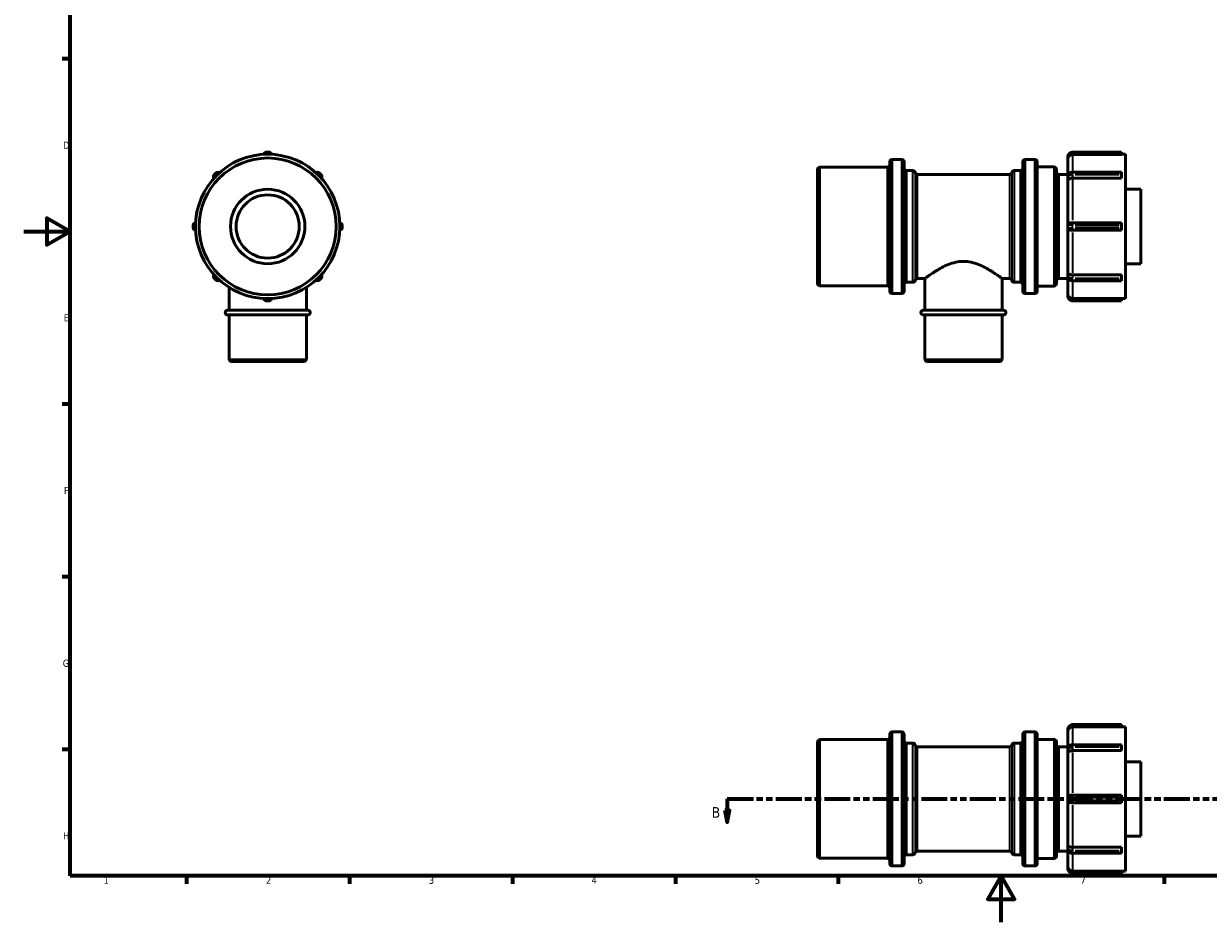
# Model space of a CAD drawing. Header units: millimetres. Extents: x -19 to 903, y 0 to 773.
# Tile 1 of 5: x 0 to 510, y 0 to 386. Entities that reach past the tile are written whole.
import ezdxf

# ---------------------------------------------------------------- set-up
doc = ezdxf.new("R2010")
doc.units = ezdxf.units.MM
doc.linetypes.add('DOUBLE_DASH_CHAIN', pattern=[1.2403, 0.6614, -0.0827, 0.1654, -0.0827, 0.1654, -0.0827])
for name, color, linetype, lineweight in [('Border (ANSI)', 7, 'Continuous', 70), ('Section Line (ANSI)', 7, 'DOUBLE_DASH_CHAIN', 70), ('Visible (ANSI)', 7, 'Continuous', 50), ('Visible Narrow (ANSI)', 7, 'Continuous', 35)]:
    doc.layers.add(name, color=color, linetype=linetype, lineweight=lineweight)
doc.styles.add('Label Text (ANSI)', font='tahoma.ttf')
doc.styles.add('Note Text (ANSI)', font='tahoma.ttf')

# ---------------------------------------------------------------- blocks, each defined once
blk = doc.blocks.new('Borders Default Border')
at = {"layer": 'Border (ANSI)'}
for p, q in [((20, 371.25), (16.55, 371.25)), ((20, 222.75), (16.55, 222.75)), ((20, 148.5), (16.55, 148.5)), ((20, 74.25), (16.55, 74.25)), ((70.08, 20), (70.08, 16.55)), ((140.17, 20), (140.17, 16.55)), ((210.25, 20), (210.25, 16.55)), ((280.33, 20), (280.33, 16.55)), ((350.42, 20), (350.42, 16.55)), ((490.58, 20), (490.58, 16.55))]:
    blk.add_line(p, q, dxfattribs=at)
at = {"layer": 'Border (ANSI)', "flags": 128}
for points in [[(20, 20), (20, 574), (821, 574), (821, 20), (20, 20)], [(0, 297), (20, 297), (10, 302.77), (10, 291.23), (20, 297)], [(420.5, 0), (420.5, 20), (414.73, 10), (426.27, 10), (420.5, 20)]]:
    blk.add_lwpolyline(points, dxfattribs=at)
at = {"layer": 'Border (ANSI)', "char_height": 3.05, "attachment_point": 7, "style": 'Note Text (ANSI)'}
for s, insert in [('D', (16.96, 332.6)), ('E', (17.21, 258.35)), ('F', (17.29, 184.1)), ('G', (16.81, 109.79)), ('H', (16.97, 35.6)), ('1', (34.35, 16.55)), ('2', (104.2, 16.55)), ('3', (174.26, 16.49)), ('4', (244.23, 16.55)), ('5', (314.48, 16.49)), ('6', (384.49, 16.49)), ('7', (454.6, 16.55))]:
    blk.add_mtext(s, dxfattribs=dict(at, insert=insert))
blk = doc.blocks.new('2dTransSection0')
at = {"layer": 'Section Line (ANSI)', "linetype": 'DOUBLE_DASH_CHAIN', "ltscale": 16.827274}
blk.add_line((302.67, 53.03), (606.13, 53.03), dxfattribs=at)
at = {"layer": 'Section Line (ANSI)', "linetype": 'Continuous'}
for p, q in [((302.67, 53.03), (313.94, 53.03)), ((302.67, 53.03), (302.67, 48.03)), ((594.86, 53.03), (606.13, 53.03)), ((606.13, 53.03), (606.13, 48.03)), ((301.67, 48.03), (302.67, 43.03)), ((303.67, 48.03), (301.67, 48.03)), ((302.67, 48.03), (302.67, 43.03)), ((302.67, 43.03), (303.67, 48.03)), ((605.13, 48.03), (606.13, 43.03)), ((607.13, 48.03), (605.13, 48.03)), ((606.13, 48.03), (606.13, 43.03)), ((606.13, 43.03), (607.13, 48.03))]:
    blk.add_line(p, q, dxfattribs=at)
at = {"layer": 'Section Line (ANSI)', "linetype": 'Continuous', "flags": 128}
for points in [[(301.67, 48.03), (302.67, 43.03), (303.67, 48.03), (301.67, 48.03)], [(605.13, 48.03), (606.13, 43.03), (607.13, 48.03), (605.13, 48.03)]]:
    blk.add_lwpolyline(points, dxfattribs=at)
at = {"layer": 'Section Line (ANSI)'}
for points in [[(301.67, 48.03), (302.67, 43.03), (303.67, 48.03), (301.67, 48.03)], [(605.13, 48.03), (606.13, 43.03), (607.13, 48.03), (605.13, 48.03)]]:
    blk.add_solid(points, dxfattribs=at)
at = {"layer": 'Section Line (ANSI)', "char_height": 4.57, "attachment_point": 7, "style": 'Label Text (ANSI)'}
for insert in [(295.92, 44.96), (610.09, 44.96)]:
    blk.add_mtext('B', dxfattribs=dict(at, insert=insert))

msp = doc.modelspace()

# ---------------------------------------------------------------- linework, layer by layer
at = {"layer": 'Visible (ANSI)'}
for p, q in [((103.359, 330.176), (103.359, 330.177)), ((104.359, 331.177), (105.559, 331.177)), ((106.559, 330.177), (106.559, 330.176)), ((372.531, 271.377), (372.531, 326.977)), ((373.531, 327.977), (377.731, 327.977)), ((378.731, 326.977), (378.731, 271.377)), ((429.781, 271.377), (429.781, 326.977)), ((430.781, 327.977), (434.981, 327.977)), ((435.981, 326.977), (435.981, 271.377)), ((449.181, 329.177), (449.181, 328.211)), ((449.181, 320.815), (449.181, 328.211)), ((472.281, 331.177), (451.181, 331.177)), ((472.281, 330.176), (451.181, 330.176)), ((472.281, 331.177), (472.281, 330.177)), ((472.281, 330.217), (473.931, 330.217)), ((472.281, 330.176), (472.281, 330.177)), ((473.931, 268.137), (473.931, 330.217)), ((81.907, 321.381), (82.755, 322.229)), ((84.17, 322.229), (84.17, 322.228)), ((125.747, 322.228), (125.747, 322.229)), ((127.162, 322.229), (128.01, 321.381)), ((341.531, 274.677), (341.531, 323.677)), ((342.531, 324.677), (371.531, 324.677)), ((379.731, 323.177), (382.447, 323.177)), ((384.406, 321.577), (424.147, 321.577)), ((426.106, 323.177), (428.781, 323.177)), ((435.981, 324.777), (443.231, 324.777)), ((444.231, 323.777), (444.231, 274.577)), ((445.231, 321.577), (449.181, 321.577)), ((451.181, 322.522), (472.281, 322.522)), ((472.281, 322.522), (472.281, 322.229)), ((472.281, 321.381), (472.281, 322.229)), ((472.281, 321.381), (472.281, 319.966)), ((81.908, 319.965), (81.907, 319.966)), ((128.01, 319.966), (128.009, 319.965)), ((449.181, 320.815), (449.181, 319.966)), ((449.181, 319.966), (449.181, 319.283)), ((449.181, 299.777), (449.181, 319.283)), ((472.281, 319.965), (451.181, 319.965)), ((472.281, 319.965), (472.281, 319.966)), ((473.931, 315.177), (480.531, 315.177)), ((480.531, 283.177), (480.531, 315.177)), ((73.959, 300.777), (73.96, 300.777)), ((135.957, 300.777), (135.959, 300.777)), ((451.11, 300.777), (451.181, 300.777)), ((472.281, 300.777), (451.181, 300.777)), ((472.281, 300.777), (472.281, 299.777)), ((72.959, 298.577), (72.959, 299.777)), ((73.96, 297.577), (73.959, 297.577)), ((135.959, 297.577), (135.957, 297.577)), ((136.959, 299.777), (136.959, 298.577)), ((449.181, 299.777), (449.181, 298.577)), ((449.181, 279.072), (449.181, 298.577)), ((451.181, 297.577), (451.11, 297.577)), ((451.181, 297.577), (472.281, 297.577)), ((472.281, 298.577), (472.281, 299.777)), ((472.281, 298.577), (472.281, 297.577)), ((473.931, 283.177), (480.531, 283.177)), ((81.907, 278.388), (81.908, 278.389)), ((82.755, 276.126), (81.907, 276.974)), ((84.17, 276.127), (84.17, 276.126)), ((125.747, 276.126), (125.747, 276.127)), ((128.01, 276.974), (127.162, 276.126)), ((128.009, 278.389), (128.01, 278.388)), ((379.731, 275.177), (382.447, 275.177)), ((384.406, 276.777), (387.632, 276.777)), ((387.632, 263.177), (387.632, 276.777)), ((420.881, 263.177), (420.881, 276.777)), ((420.881, 276.777), (424.147, 276.777)), ((426.106, 275.177), (428.781, 275.177)), ((445.231, 276.777), (449.181, 276.777)), ((449.181, 279.072), (449.181, 278.388)), ((449.181, 278.388), (449.181, 277.54)), ((449.181, 270.144), (449.181, 277.54)), ((451.181, 278.389), (472.281, 278.389)), ((451.181, 275.833), (472.281, 275.833)), ((472.281, 278.388), (472.281, 278.389)), ((472.281, 278.388), (472.281, 276.974)), ((472.281, 276.126), (472.281, 276.974)), ((472.281, 276.126), (472.281, 275.833)), ((88.334, 263.177), (88.334, 272.965)), ((121.583, 263.177), (121.583, 272.965)), ((342.531, 273.677), (371.531, 273.677)), ((373.531, 270.377), (377.731, 270.377)), ((430.781, 270.377), (434.981, 270.377)), ((435.981, 273.577), (443.231, 273.577)), ((449.181, 270.144), (449.181, 269.177)), ((103.359, 268.177), (103.359, 268.179)), ((105.559, 267.177), (104.359, 267.177)), ((106.559, 268.179), (106.559, 268.177)), ((451.181, 268.179), (472.281, 268.179)), ((451.181, 267.177), (472.281, 267.177)), ((472.281, 268.177), (472.281, 268.179)), ((472.281, 268.177), (472.281, 267.177)), ((472.281, 268.137), (473.931, 268.137)), ((87.672, 263.177), (122.245, 263.177)), ((122.245, 261.177), (87.672, 261.177)), ((88.334, 242.177), (88.334, 261.177)), ((121.583, 242.177), (121.583, 261.177)), ((386.969, 263.177), (421.543, 263.177)), ((421.543, 261.177), (386.969, 261.177)), ((387.632, 242.177), (387.632, 261.177)), ((420.881, 242.177), (420.881, 261.177)), ((120.583, 241.177), (89.334, 241.177)), ((419.881, 241.177), (388.632, 241.177)), ((373.531, 81.829), (377.731, 81.829)), ((430.781, 81.829), (434.981, 81.829)), ((449.181, 83.029), (449.181, 82.063)), ((449.181, 74.666), (449.181, 82.063)), ((472.281, 85.029), (451.181, 85.029)), ((472.281, 84.028), (451.181, 84.028)), ((472.281, 85.029), (472.281, 84.029)), ((472.281, 84.069), (473.931, 84.069)), ((472.281, 84.028), (472.281, 84.029)), ((473.931, 21.989), (473.931, 84.069)), ((341.531, 28.529), (341.531, 77.529)), ((342.531, 78.529), (371.531, 78.529)), ((372.531, 25.229), (372.531, 80.829)), ((378.731, 80.829), (378.731, 25.229)), ((379.731, 77.029), (382.447, 77.029)), ((426.106, 77.029), (428.781, 77.029)), ((429.781, 25.229), (429.781, 80.829)), ((435.981, 80.829), (435.981, 25.229)), ((435.981, 78.629), (443.231, 78.629)), ((444.231, 77.629), (444.231, 28.429)), ((384.406, 75.429), (424.147, 75.429)), ((445.231, 75.429), (449.181, 75.429)), ((449.181, 74.666), (449.181, 73.818)), ((449.181, 73.818), (449.181, 73.135)), ((449.181, 53.629), (449.181, 73.135)), ((451.181, 76.373), (472.281, 76.373)), ((472.281, 73.817), (451.181, 73.817)), ((472.281, 76.373), (472.281, 76.08)), ((472.281, 75.232), (472.281, 76.08)), ((472.281, 75.232), (472.281, 73.818)), ((472.281, 73.817), (472.281, 73.818)), ((473.931, 69.029), (480.531, 69.029)), ((480.531, 37.029), (480.531, 69.029)), ((449.181, 53.629), (449.181, 52.429)), ((449.181, 32.923), (449.181, 52.429)), ((451.11, 54.629), (451.181, 54.629)), ((451.181, 51.429), (451.11, 51.429)), ((472.281, 54.629), (451.181, 54.629)), ((451.181, 51.429), (472.281, 51.429)), ((472.281, 54.629), (472.281, 53.629)), ((472.281, 52.429), (472.281, 53.629)), ((472.281, 52.429), (472.281, 51.429)), ((473.931, 37.029), (480.531, 37.029)), ((384.406, 30.629), (424.147, 30.629)), ((445.231, 30.629), (449.181, 30.629)), ((449.181, 32.923), (449.181, 32.24)), ((449.181, 32.24), (449.181, 31.391)), ((449.181, 23.995), (449.181, 31.391)), ((451.181, 32.241), (472.281, 32.241)), ((472.281, 32.24), (472.281, 32.241)), ((472.281, 32.24), (472.281, 30.826)), ((472.281, 29.977), (472.281, 30.826)), ((342.531, 27.529), (371.531, 27.529)), ((379.731, 29.029), (382.447, 29.029)), ((426.106, 29.029), (428.781, 29.029)), ((435.981, 27.429), (443.231, 27.429)), ((451.181, 29.684), (472.281, 29.684)), ((472.281, 29.977), (472.281, 29.684)), ((373.531, 24.229), (377.731, 24.229)), ((430.781, 24.229), (434.981, 24.229)), ((449.181, 23.995), (449.181, 23.029)), ((451.181, 22.03), (472.281, 22.03)), ((451.181, 21.029), (472.281, 21.029)), ((472.281, 22.029), (472.281, 22.03)), ((472.281, 22.029), (472.281, 21.029)), ((472.281, 21.989), (473.931, 21.989))]:
    msp.add_line(p, q, dxfattribs=at)
for radius in [31.04, 29.44, 16, 13.6]:
    msp.add_circle((104.959, 299.177), radius, dxfattribs=at)
for centre, radius, start, end in [((104.359, 330.177), 1, 90, 180), ((105.559, 330.177), 1, 0, 90), ((373.531, 326.977), 1, 90, 180), ((377.731, 326.977), 1, 0, 90), ((430.781, 326.977), 1, 90, 180), ((434.981, 326.977), 1, 0, 90), ((451.181, 329.177), 2, 94.07656, 180), ((451.181, 329.177), 2, 90, 94.07656), ((82.614, 320.673), 1, 135, 225), ((83.462, 321.522), 1, 45, 135), ((126.455, 321.522), 1, 45, 135), ((127.303, 320.673), 1, 315, 45), ((342.531, 323.677), 1, 90, 180), ((371.531, 325.677), 1, 270, 0), ((379.731, 324.177), 1, 180, 270), ((382.447, 322.177), 1, 11.53696, 90), ((384.406, 322.577), 1, 191.53696, 270), ((424.147, 322.577), 1, 270, 348.46304), ((426.106, 322.177), 1, 90, 168.46304), ((428.781, 324.177), 1, 270, 0), ((443.231, 323.777), 1, 0, 90), ((445.231, 322.577), 1, 180, 270), ((73.959, 299.777), 1, 90, 180), ((135.959, 299.777), 1, 0, 90), ((73.959, 298.577), 1, 180, 270), ((135.959, 298.577), 1, 270, 0), ((450.181, 299.777), 1, 137.68794, 180), ((450.181, 298.577), 1, 180, 222.31206), ((82.614, 277.681), 1, 135, 225), ((83.462, 276.833), 1, 225, 315), ((126.455, 276.833), 1, 225, 315), ((127.303, 277.681), 1, 315, 45), ((379.731, 274.177), 1, 90, 180), ((382.447, 276.177), 1, 270, 348.46304), ((384.406, 275.777), 1, 90, 168.46304), ((424.147, 275.777), 1, 11.53696, 90), ((426.106, 276.177), 1, 191.53696, 270), ((428.781, 274.177), 1, 0, 90), ((445.231, 275.777), 1, 90, 180), ((342.531, 274.677), 1, 180, 270), ((371.531, 272.677), 1, 0, 90), ((373.531, 271.377), 1, 180, 270), ((377.731, 271.377), 1, 270, 0), ((430.781, 271.377), 1, 180, 270), ((434.981, 271.377), 1, 270, 0), ((443.231, 274.577), 1, 270, 0), ((104.359, 268.177), 1, 180, 270), ((105.559, 268.177), 1, 270, 0), ((451.181, 269.177), 2, 180, 265.92344), ((451.181, 269.177), 2, 265.92344, 270), ((87.672, 262.177), 1, 90, 270), ((122.245, 262.177), 1, 270, 90), ((386.969, 262.177), 1, 90, 270), ((421.543, 262.177), 1, 270, 90), ((89.334, 242.177), 1, 180, 270), ((120.583, 242.177), 1, 270, 0), ((388.632, 242.177), 1, 180, 270), ((419.881, 242.177), 1, 270, 0), ((373.531, 80.829), 1, 90, 180), ((377.731, 80.829), 1, 0, 90), ((430.781, 80.829), 1, 90, 180), ((434.981, 80.829), 1, 0, 90), ((451.181, 83.029), 2, 94.07656, 180), ((451.181, 83.029), 2, 90, 94.07656), ((342.531, 77.529), 1, 90, 180), ((371.531, 79.529), 1, 270, 0), ((379.731, 78.029), 1, 180, 270), ((382.447, 76.029), 1, 11.53696, 90), ((426.106, 76.029), 1, 90, 168.46304), ((428.781, 78.029), 1, 270, 0), ((443.231, 77.629), 1, 0, 90), ((384.406, 76.429), 1, 191.53696, 270), ((424.147, 76.429), 1, 270, 348.46304), ((445.231, 76.429), 1, 180, 270), ((450.181, 53.629), 1, 137.68794, 180), ((450.181, 52.429), 1, 180, 222.31206), ((384.406, 29.629), 1, 90, 168.46304), ((424.147, 29.629), 1, 11.53696, 90), ((445.231, 29.629), 1, 90, 180), ((342.531, 28.529), 1, 180, 270), ((371.531, 26.529), 1, 0, 90), ((379.731, 28.029), 1, 90, 180), ((382.447, 30.029), 1, 270, 348.46304), ((426.106, 30.029), 1, 191.53696, 270), ((428.781, 28.029), 1, 0, 90), ((443.231, 28.429), 1, 270, 0), ((373.531, 25.229), 1, 180, 270), ((377.731, 25.229), 1, 270, 0), ((430.781, 25.229), 1, 180, 270), ((434.981, 25.229), 1, 270, 0), ((451.181, 23.029), 2, 180, 265.92344), ((451.181, 23.029), 2, 265.92344, 270)]:
    msp.add_arc(centre, radius, start, end, dxfattribs=at)
for points, knots in [([(449.442, 329.177), (449.373, 329.059), (449.318, 328.936), (449.213, 328.618), (449.182, 328.417), (449.181, 328.215), (449.181, 328.213), (449.181, 328.211)], [-0.12080219, -0.12080219, -0.12080219, -0.12080219, -0.0737746, -0.0737746, 0, 0, 0.0007663, 0.0007663, 0.0007663, 0.0007663]), ([(451.11, 330.175), (450.872, 330.166), (450.647, 330.116), (450.217, 329.946), (450.013, 329.818), (449.666, 329.508), (449.54, 329.343), (449.447, 329.187), (449.444, 329.182), (449.442, 329.177)], [0.74265052, 0.74265052, 0.74265052, 0.74265052, 0.7887085, 0.7887085, 0.83928616, 0.83928616, 0.88859144, 0.88859144, 0.89009181, 0.89009181, 0.89009181, 0.89009181]), ([(451.06, 322.519), (450.889, 322.51), (450.719, 322.484), (450.387, 322.392), (450.225, 322.327), (449.915, 322.154), (449.768, 322.045), (449.506, 321.774), (449.391, 321.611), (449.239, 321.263), (449.194, 321.084), (449.182, 320.873), (449.181, 320.844), (449.181, 320.815)], [1.6419457, 1.6419457, 1.6419457, 1.6419457, 1.9418751, 1.9418751, 2.2418045, 2.2418045, 2.5417339, 2.5417339, 2.8416633, 2.8416633, 3.1008141, 3.1008141, 3.1415927, 3.1415927, 3.1415927, 3.1415927]), ([(451.181, 322.522), (451.173, 322.522), (451.165, 322.522), (451.149, 322.522), (451.141, 322.522), (451.125, 322.521), (451.116, 322.521), (451.1, 322.521), (451.092, 322.52), (451.076, 322.52), (451.068, 322.519), (451.06, 322.519)], [1.570796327, 1.570796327, 1.570796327, 1.570796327, 1.585026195, 1.585026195, 1.599256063, 1.599256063, 1.613485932, 1.613485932, 1.6277158, 1.6277158, 1.641945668, 1.641945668, 1.641945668, 1.641945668]), ([(449.442, 319.49), (449.373, 319.46), (449.318, 319.432), (449.213, 319.364), (449.182, 319.324), (449.181, 319.284), (449.181, 319.284), (449.181, 319.283)], [-0.12080219, -0.12080219, -0.12080219, -0.12080219, -0.0737746, -0.0737746, 0, 0, 0.0007663, 0.0007663, 0.0007663, 0.0007663]), ([(451.11, 319.965), (450.872, 319.959), (450.647, 319.922), (450.217, 319.816), (450.013, 319.743), (449.666, 319.598), (449.54, 319.534), (449.447, 319.493), (449.444, 319.491), (449.442, 319.49)], [0.74265052, 0.74265052, 0.74265052, 0.74265052, 0.7887085, 0.7887085, 0.83928616, 0.83928616, 0.88859144, 0.88859144, 0.89009181, 0.89009181, 0.89009181, 0.89009181]), ([(449.442, 300.451), (449.468, 300.479), (449.498, 300.507), (449.633, 300.61), (449.766, 300.668), (450.104, 300.746), (450.295, 300.763), (450.687, 300.778), (450.893, 300.777), (451.11, 300.777)], [0.58277189, 0.58277189, 0.58277189, 0.58277189, 0.5979938, 0.5979938, 0.64463669, 0.64463669, 0.69110055, 0.69110055, 0.73349011, 0.73349011, 0.73349011, 0.73349011]), ([(451.11, 297.577), (451.019, 297.577), (450.928, 297.577), (450.586, 297.579), (450.344, 297.584), (449.923, 297.641), (449.755, 297.689), (449.55, 297.804), (449.49, 297.851), (449.442, 297.904)], [0.24382749, 0.24382749, 0.24382749, 0.24382749, 0.26311619, 0.26311619, 0.31707481, 0.31707481, 0.36783045, 0.36783045, 0.39599632, 0.39599632, 0.39599632, 0.39599632]), ([(404.256, 284.165), (403.143, 284.165), (402.023, 284.037), (399.841, 283.565), (398.778, 283.223), (395.751, 282.023), (393.945, 281), (391.793, 279.674), (391.119, 279.233), (389.915, 278.42), (389.384, 278.047), (388.519, 277.43), (388.185, 277.185), (387.741, 276.859), (387.632, 276.777), (387.632, 276.777)], [0, 0, 0, 0, 0.3341032, 0.3341032, 0.6682064, 0.6682064, 1.3364127, 1.3364127, 1.6639031, 1.6639031, 1.9913934, 1.9913934, 2.3188837, 2.3188837, 2.6463741, 2.6463741, 2.6463741, 2.6463741]), ([(420.881, 276.777), (420.881, 276.777), (420.771, 276.859), (420.328, 277.185), (419.993, 277.43), (419.129, 278.047), (418.598, 278.42), (417.393, 279.233), (416.719, 279.674), (414.568, 281), (412.761, 282.023), (409.734, 283.223), (408.671, 283.565), (406.489, 284.037), (405.37, 284.165), (404.256, 284.165)], [7.9391223, 7.9391223, 7.9391223, 7.9391223, 8.2666126, 8.2666126, 8.5941029, 8.5941029, 8.9215933, 8.9215933, 9.2490836, 9.2490836, 9.91729, 9.91729, 10.2513932, 10.2513932, 10.5854963, 10.5854963, 10.5854963, 10.5854963]), ([(449.181, 279.072), (449.181, 279.071), (449.181, 279.071), (449.182, 279.03), (449.213, 278.991), (449.318, 278.922), (449.373, 278.895), (449.442, 278.864)], [-0.80041227, -0.80041227, -0.80041227, -0.80041227, -0.79964564, -0.79964564, -0.72583817, -0.72583817, -0.67878962, -0.67878962, -0.67878962, -0.67878962]), ([(449.181, 277.54), (449.181, 277.371), (449.21, 277.203), (449.32, 276.884), (449.403, 276.734), (449.614, 276.455), (449.746, 276.331), (450.036, 276.124), (450.194, 276.042), (450.519, 275.919), (450.686, 275.878), (450.924, 275.846), (450.992, 275.839), (451.06, 275.836)], [3.1415927, 3.1415927, 3.1415927, 3.1415927, 3.3801066, 3.3801066, 3.6318661, 3.6318661, 3.9215509, 3.9215509, 4.2214803, 4.2214803, 4.5214097, 4.5214097, 4.6412396, 4.6412396, 4.6412396, 4.6412396]), ([(449.442, 278.864), (449.468, 278.853), (449.498, 278.839), (449.633, 278.775), (449.766, 278.711), (450.104, 278.579), (450.295, 278.516), (450.687, 278.426), (450.893, 278.396), (451.11, 278.39)], [0.58277189, 0.58277189, 0.58277189, 0.58277189, 0.5979938, 0.5979938, 0.64463669, 0.64463669, 0.69110055, 0.69110055, 0.73349011, 0.73349011, 0.73349011, 0.73349011]), ([(451.06, 275.836), (451.068, 275.835), (451.076, 275.835), (451.092, 275.834), (451.1, 275.834), (451.116, 275.834), (451.125, 275.833), (451.141, 275.833), (451.149, 275.833), (451.165, 275.833), (451.173, 275.833), (451.181, 275.833)], [4.641239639, 4.641239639, 4.641239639, 4.641239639, 4.655469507, 4.655469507, 4.669699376, 4.669699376, 4.683929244, 4.683929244, 4.698159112, 4.698159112, 4.71238898, 4.71238898, 4.71238898, 4.71238898]), ([(449.181, 270.144), (449.181, 270.141), (449.181, 270.139), (449.182, 269.938), (449.213, 269.737), (449.318, 269.418), (449.373, 269.296), (449.442, 269.177)], [-0.80041227, -0.80041227, -0.80041227, -0.80041227, -0.79964564, -0.79964564, -0.72583817, -0.72583817, -0.67878962, -0.67878962, -0.67878962, -0.67878962]), ([(449.442, 269.177), (449.468, 269.132), (449.498, 269.086), (449.633, 268.892), (449.766, 268.744), (450.104, 268.478), (450.295, 268.372), (450.687, 268.23), (450.893, 268.188), (451.11, 268.18)], [0.58277189, 0.58277189, 0.58277189, 0.58277189, 0.5979938, 0.5979938, 0.64463669, 0.64463669, 0.69110055, 0.69110055, 0.73349011, 0.73349011, 0.73349011, 0.73349011]), ([(449.442, 83.029), (449.373, 82.91), (449.318, 82.788), (449.213, 82.469), (449.182, 82.269), (449.181, 82.067), (449.181, 82.065), (449.181, 82.063)], [-0.12080219, -0.12080219, -0.12080219, -0.12080219, -0.0737746, -0.0737746, 0, 0, 0.0007663, 0.0007663, 0.0007663, 0.0007663]), ([(451.11, 84.026), (451.019, 84.023), (450.928, 84.014), (450.586, 83.954), (450.344, 83.862), (449.923, 83.603), (449.755, 83.451), (449.55, 83.2), (449.49, 83.112), (449.442, 83.029)], [0.24382749, 0.24382749, 0.24382749, 0.24382749, 0.26311619, 0.26311619, 0.31707481, 0.31707481, 0.36783045, 0.36783045, 0.39599632, 0.39599632, 0.39599632, 0.39599632]), ([(451.06, 76.37), (450.889, 76.362), (450.719, 76.335), (450.387, 76.244), (450.225, 76.179), (449.915, 76.005), (449.768, 75.896), (449.506, 75.625), (449.391, 75.463), (449.239, 75.115), (449.194, 74.935), (449.182, 74.724), (449.181, 74.695), (449.181, 74.666)], [1.6419457, 1.6419457, 1.6419457, 1.6419457, 1.9418751, 1.9418751, 2.2418045, 2.2418045, 2.5417339, 2.5417339, 2.8416633, 2.8416633, 3.1008141, 3.1008141, 3.1415927, 3.1415927, 3.1415927, 3.1415927]), ([(449.442, 73.342), (449.373, 73.311), (449.318, 73.284), (449.213, 73.215), (449.182, 73.176), (449.181, 73.135), (449.181, 73.135), (449.181, 73.135)], [-0.12080219, -0.12080219, -0.12080219, -0.12080219, -0.0737746, -0.0737746, 0, 0, 0.0007663, 0.0007663, 0.0007663, 0.0007663]), ([(451.11, 73.816), (450.872, 73.81), (450.647, 73.774), (450.217, 73.668), (450.013, 73.595), (449.666, 73.449), (449.54, 73.385), (449.447, 73.344), (449.444, 73.343), (449.442, 73.342)], [0.74265052, 0.74265052, 0.74265052, 0.74265052, 0.7887085, 0.7887085, 0.83928616, 0.83928616, 0.88859144, 0.88859144, 0.89009181, 0.89009181, 0.89009181, 0.89009181]), ([(451.181, 76.373), (451.173, 76.373), (451.165, 76.373), (451.149, 76.373), (451.141, 76.373), (451.125, 76.373), (451.116, 76.373), (451.1, 76.372), (451.092, 76.372), (451.076, 76.371), (451.068, 76.371), (451.06, 76.37)], [1.570796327, 1.570796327, 1.570796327, 1.570796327, 1.585026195, 1.585026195, 1.599256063, 1.599256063, 1.613485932, 1.613485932, 1.6277158, 1.6277158, 1.641945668, 1.641945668, 1.641945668, 1.641945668]), ([(449.442, 54.302), (449.468, 54.331), (449.498, 54.358), (449.633, 54.461), (449.766, 54.519), (450.104, 54.598), (450.295, 54.615), (450.687, 54.629), (450.893, 54.629), (451.11, 54.629)], [0.58277189, 0.58277189, 0.58277189, 0.58277189, 0.5979938, 0.5979938, 0.64463669, 0.64463669, 0.69110055, 0.69110055, 0.73349011, 0.73349011, 0.73349011, 0.73349011]), ([(451.11, 51.429), (450.872, 51.429), (450.647, 51.428), (450.217, 51.448), (450.013, 51.472), (449.666, 51.577), (449.54, 51.651), (449.447, 51.75), (449.444, 51.753), (449.442, 51.756)], [0.74265052, 0.74265052, 0.74265052, 0.74265052, 0.7887085, 0.7887085, 0.83928616, 0.83928616, 0.88859144, 0.88859144, 0.89009181, 0.89009181, 0.89009181, 0.89009181]), ([(449.181, 32.923), (449.181, 32.923), (449.181, 32.922), (449.182, 32.882), (449.213, 32.842), (449.318, 32.774), (449.373, 32.746), (449.442, 32.716)], [-0.80041227, -0.80041227, -0.80041227, -0.80041227, -0.79964564, -0.79964564, -0.72583817, -0.72583817, -0.67878962, -0.67878962, -0.67878962, -0.67878962]), ([(449.181, 31.391), (449.181, 31.223), (449.21, 31.054), (449.32, 30.735), (449.403, 30.586), (449.614, 30.306), (449.746, 30.182), (450.036, 29.975), (450.194, 29.894), (450.519, 29.771), (450.686, 29.729), (450.924, 29.697), (450.992, 29.691), (451.06, 29.687)], [3.1415927, 3.1415927, 3.1415927, 3.1415927, 3.3801066, 3.3801066, 3.6318661, 3.6318661, 3.9215509, 3.9215509, 4.2214803, 4.2214803, 4.5214097, 4.5214097, 4.6412396, 4.6412396, 4.6412396, 4.6412396]), ([(449.442, 32.716), (449.468, 32.704), (449.498, 32.691), (449.633, 32.627), (449.766, 32.563), (450.104, 32.431), (450.295, 32.368), (450.687, 32.278), (450.893, 32.247), (451.11, 32.242)], [0.58277189, 0.58277189, 0.58277189, 0.58277189, 0.5979938, 0.5979938, 0.64463669, 0.64463669, 0.69110055, 0.69110055, 0.73349011, 0.73349011, 0.73349011, 0.73349011]), ([(451.06, 29.687), (451.068, 29.687), (451.076, 29.686), (451.092, 29.686), (451.1, 29.686), (451.116, 29.685), (451.125, 29.685), (451.141, 29.685), (451.149, 29.684), (451.165, 29.684), (451.173, 29.684), (451.181, 29.684)], [4.641239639, 4.641239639, 4.641239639, 4.641239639, 4.655469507, 4.655469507, 4.669699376, 4.669699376, 4.683929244, 4.683929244, 4.698159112, 4.698159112, 4.71238898, 4.71238898, 4.71238898, 4.71238898]), ([(449.181, 23.995), (449.181, 23.993), (449.181, 23.991), (449.182, 23.789), (449.213, 23.588), (449.318, 23.27), (449.373, 23.147), (449.442, 23.029)], [-0.80041227, -0.80041227, -0.80041227, -0.80041227, -0.79964564, -0.79964564, -0.72583817, -0.72583817, -0.67878962, -0.67878962, -0.67878962, -0.67878962]), ([(449.442, 23.029), (449.468, 22.984), (449.498, 22.937), (449.633, 22.743), (449.766, 22.595), (450.104, 22.33), (450.295, 22.224), (450.687, 22.082), (450.893, 22.039), (451.11, 22.031)], [0.58277189, 0.58277189, 0.58277189, 0.58277189, 0.5979938, 0.5979938, 0.64463669, 0.64463669, 0.69110055, 0.69110055, 0.73349011, 0.73349011, 0.73349011, 0.73349011])]:
    msp.add_open_spline(points, degree=3, knots=knots, dxfattribs=at)
for points in [[(451.181, 330.176), (451.158, 330.176), (451.134, 330.176), (451.11, 330.175)], [(451.181, 319.965), (451.158, 319.965), (451.134, 319.965), (451.11, 319.965)], [(451.11, 278.39), (451.134, 278.39), (451.158, 278.389), (451.181, 278.389)], [(451.11, 268.18), (451.134, 268.179), (451.158, 268.179), (451.181, 268.179)], [(451.181, 84.028), (451.158, 84.028), (451.134, 84.027), (451.11, 84.026)], [(451.181, 73.817), (451.158, 73.817), (451.134, 73.817), (451.11, 73.816)], [(451.11, 32.242), (451.134, 32.241), (451.158, 32.241), (451.181, 32.241)], [(451.11, 22.031), (451.134, 22.03), (451.158, 22.03), (451.181, 22.03)]]:
    msp.add_open_spline(points, degree=3, dxfattribs=at)
at = {"layer": 'Visible Narrow (ANSI)'}
for p, q in [((373.531, 327.623), (373.531, 270.732)), ((377.731, 270.732), (377.731, 327.623)), ((430.781, 327.623), (430.781, 270.732)), ((434.981, 270.732), (434.981, 327.623)), ((449.417, 329.177), (449.182, 329.177)), ((451.105, 330.253), (451.039, 331.169)), ((451.181, 331.174), (451.181, 330.256)), ((451.181, 330.105), (451.181, 323.192)), ((452.236, 330.177), (471.226, 330.177)), ((342.531, 324.363), (342.531, 273.991)), ((371.531, 273.991), (371.531, 324.363)), ((379.731, 322.882), (379.731, 275.473)), ((382.447, 275.473), (382.447, 322.882)), ((383.426, 322.092), (383.426, 276.263)), ((384.406, 321.302), (384.406, 277.053)), ((424.147, 277.053), (424.147, 321.302)), ((425.126, 322.092), (425.126, 276.263)), ((426.106, 322.882), (426.106, 275.473)), ((428.781, 275.473), (428.781, 322.882)), ((443.231, 273.893), (443.231, 324.462)), ((445.231, 321.302), (445.231, 277.053)), ((451.181, 322.521), (451.181, 322.256)), ((451.181, 321.423), (451.181, 322.187)), ((451.181, 321.323), (451.181, 320.024)), ((452.236, 322.229), (471.226, 322.229)), ((471.226, 321.381), (452.236, 321.381)), ((451.181, 319.167), (451.181, 301.834)), ((452.236, 319.966), (471.226, 319.966)), ((451.181, 300.774), (451.181, 299.856)), ((450.89, 299.777), (449.187, 299.777)), ((449.187, 298.577), (450.89, 298.577)), ((451.174, 299.777), (451.046, 299.777)), ((451.046, 298.577), (451.174, 298.577)), ((451.181, 298.637), (451.181, 299.717)), ((451.181, 298.499), (451.181, 297.58)), ((451.181, 296.521), (451.181, 279.188)), ((452.236, 299.777), (471.226, 299.777)), ((471.226, 298.577), (452.236, 298.577)), ((451.181, 278.331), (451.181, 277.032)), ((451.181, 276.168), (451.181, 276.932)), ((451.181, 276.098), (451.181, 275.834)), ((471.226, 278.388), (452.236, 278.388)), ((452.236, 276.974), (471.226, 276.974)), ((471.226, 276.126), (452.236, 276.126)), ((451.181, 275.163), (451.181, 268.249)), ((449.182, 269.177), (449.417, 269.177)), ((451.039, 267.186), (451.105, 268.102)), ((451.181, 268.099), (451.181, 267.18)), ((471.226, 268.177), (452.236, 268.177)), ((88.539, 242.177), (121.378, 242.177)), ((387.836, 242.177), (420.676, 242.177)), ((449.417, 83.029), (449.182, 83.029)), ((451.105, 84.105), (451.039, 85.021)), ((451.181, 85.026), (451.181, 84.107)), ((451.181, 83.957), (451.181, 77.044)), ((452.236, 84.029), (471.226, 84.029)), ((342.531, 78.215), (342.531, 27.843)), ((371.531, 27.843), (371.531, 78.215)), ((373.531, 81.474), (373.531, 24.583)), ((377.731, 24.583), (377.731, 81.474)), ((379.731, 76.733), (379.731, 29.324)), ((382.447, 29.324), (382.447, 76.733)), ((426.106, 76.733), (426.106, 29.324)), ((428.781, 29.324), (428.781, 76.733)), ((430.781, 81.474), (430.781, 24.583)), ((434.981, 24.583), (434.981, 81.474)), ((443.231, 27.744), (443.231, 78.314)), ((383.426, 75.943), (383.426, 30.114)), ((384.406, 75.153), (384.406, 30.905)), ((424.147, 30.905), (424.147, 75.153)), ((425.126, 75.943), (425.126, 30.114)), ((445.231, 75.153), (445.231, 30.905)), ((451.181, 76.373), (451.181, 76.108)), ((451.181, 75.274), (451.181, 76.038)), ((451.181, 75.174), (451.181, 73.875)), ((451.181, 73.019), (451.181, 55.685)), ((452.236, 76.08), (471.226, 76.08)), ((471.226, 75.232), (452.236, 75.232)), ((452.236, 73.818), (471.226, 73.818)), ((450.89, 53.629), (449.187, 53.629)), ((449.187, 52.429), (450.89, 52.429)), ((451.174, 53.629), (451.046, 53.629)), ((451.046, 52.429), (451.174, 52.429)), ((451.181, 54.626), (451.181, 53.707)), ((451.181, 52.489), (451.181, 53.569)), ((451.181, 52.35), (451.181, 51.432)), ((452.236, 53.629), (471.226, 53.629)), ((471.226, 52.429), (452.236, 52.429)), ((451.181, 50.372), (451.181, 33.039)), ((451.181, 32.182), (451.181, 30.883)), ((451.181, 30.02), (451.181, 30.783)), ((471.226, 32.24), (452.236, 32.24)), ((452.236, 30.826), (471.226, 30.826)), ((451.181, 29.95), (451.181, 29.685)), ((451.181, 29.014), (451.181, 22.101)), ((471.226, 29.977), (452.236, 29.977)), ((449.182, 23.029), (449.417, 23.029)), ((451.039, 21.037), (451.105, 21.953)), ((451.181, 21.95), (451.181, 21.032)), ((471.226, 22.029), (452.236, 22.029))]:
    msp.add_line(p, q, dxfattribs=at)
for centre, start, end in [((451.181, 329.177), 90.20383, 93.87273), ((451.181, 269.177), 266.12727, 269.79617), ((451.181, 83.029), 90.20383, 93.87273), ((451.181, 23.029), 266.12727, 269.79617)]:
    msp.add_arc(centre, 1, start, end, dxfattribs=at)
for centre, major_axis, ratio, start_param, end_param in [((451.181, 320.815), (-2, 0), 0.7071068, 4.8585207, 6.208203), ((451.181, 319.966), (-2, 0), 0.7071068, 4.8585207, 6.208203), ((451.11, 321.52), (-0.05, 0.999), 0.0502677, 0.0392066, 0.744925), ((451.11, 320.672), (0.05, -0.999), 0.0502677, 4.004264, 5.4179807), ((451.181, 320.815), (2, 0), 0.7071068, 1.5743538, 1.6383882), ((451.181, 319.966), (-2, 0), 0.7071068, 4.7159464, 4.7799809), ((450.181, 319.966), (-1, 0), 0.7071068, 0.0369242, 0.7015605), ((451.181, 319.259), (1, 0), 0.7071068, 1.5743538, 1.6383882), ((451.11, 299.777), (0, 1), 0.0710893, 0.0785398, 1.4922565), ((451.11, 298.577), (0, -1), 0.0710893, 4.7909288, 6.2046455), ((450.181, 278.388), (-1, 0), 0.7071068, 5.5816248, 6.2462611), ((451.181, 278.388), (-2, 0), 0.7071068, 0.0749823, 1.4246646), ((451.181, 277.54), (-2, 0), 0.7071068, 0.0749823, 1.4246646), ((451.11, 277.683), (-0.05, -0.999), 0.0502677, 4.0067973, 5.420514), ((451.11, 276.835), (-0.05, -0.999), 0.0502677, 5.5382603, 6.2439787), ((451.181, 278.388), (2, 0), 0.7071068, 4.6447971, 4.7088315), ((451.181, 277.54), (-2, 0), 0.7071068, 1.5032045, 1.5672389), ((451.181, 279.096), (-1, 0), 0.7071068, 1.5032045, 1.5672389), ((450.181, 73.818), (-1, 0), 0.7071068, 0.0369242, 0.7015605), ((451.181, 74.666), (-2, 0), 0.7071068, 4.8585207, 6.208203), ((451.181, 73.818), (-2, 0), 0.7071068, 4.8585207, 6.208203), ((451.11, 75.372), (-0.05, 0.999), 0.0502677, 0.0392066, 0.744925), ((451.11, 74.523), (0.05, -0.999), 0.0502677, 4.004264, 5.4179807), ((451.181, 74.666), (2, 0), 0.7071068, 1.5743538, 1.6383882), ((451.181, 73.818), (-2, 0), 0.7071068, 4.7159464, 4.7799809), ((451.181, 73.111), (1, 0), 0.7071068, 1.5743538, 1.6383882), ((451.11, 53.629), (0, 1), 0.0710893, 0.0785398, 1.4922565), ((451.11, 52.429), (0, -1), 0.0710893, 4.7909288, 6.2046455), ((450.181, 32.24), (-1, 0), 0.7071068, 5.5816248, 6.2462611), ((451.181, 32.24), (-2, 0), 0.7071068, 0.0749823, 1.4246646), ((451.181, 31.391), (-2, 0), 0.7071068, 0.0749823, 1.4246646), ((451.11, 31.535), (-0.05, -0.999), 0.0502677, 4.0067973, 5.420514), ((451.181, 32.24), (2, 0), 0.7071068, 4.6447971, 4.7088315), ((451.181, 32.947), (-1, 0), 0.7071068, 1.5032045, 1.5672389), ((451.11, 30.686), (-0.05, -0.999), 0.0502677, 5.5382603, 6.2439787), ((451.181, 31.391), (-2, 0), 0.7071068, 1.5032045, 1.5672389)]:
    msp.add_ellipse(centre, major_axis=major_axis, ratio=ratio, start_param=start_param, end_param=end_param, dxfattribs=at)

# ---------------------------------------------------------------- block references
msp.add_blockref('Borders Default Border', (0, 0))
at = {"layer": 'Section Line (ANSI)'}
msp.add_blockref('2dTransSection0', (0, 0), dxfattribs=at)

doc.saveas('drawing.dxf')
